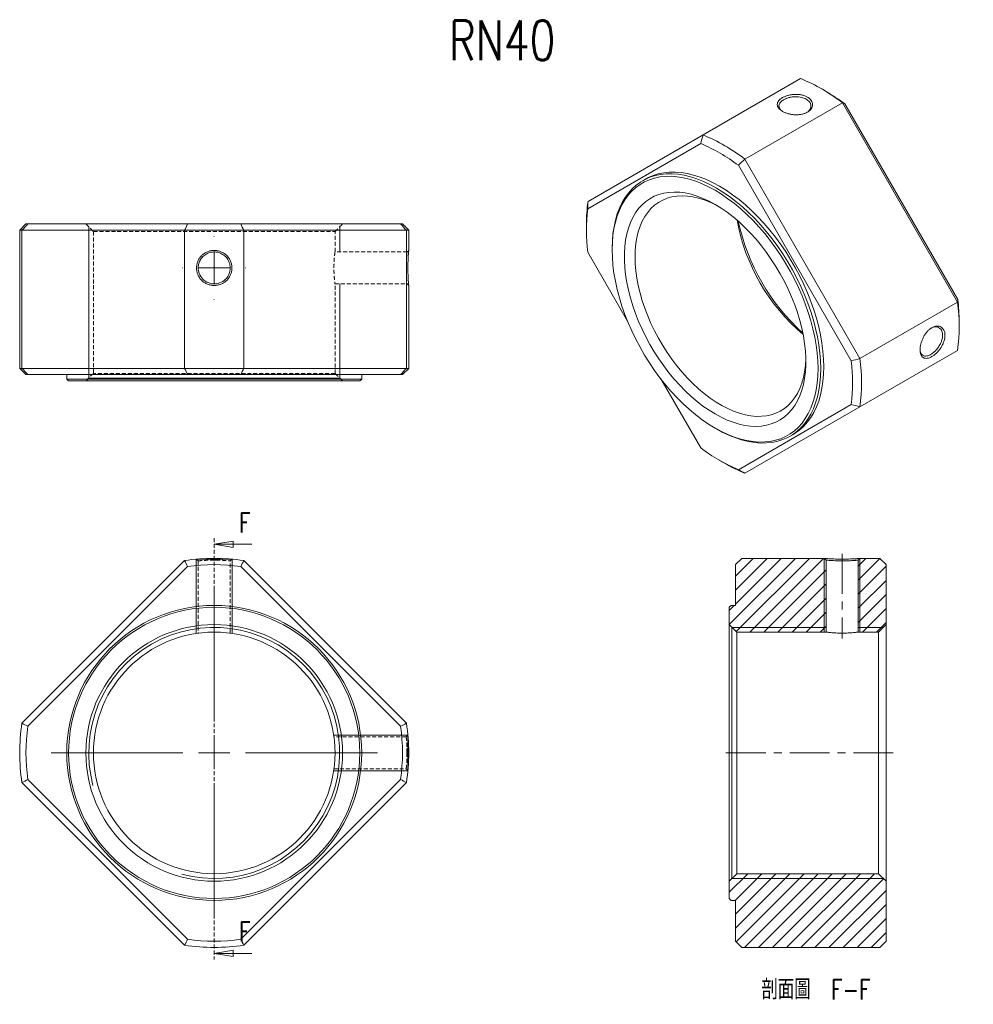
# Model space of a CAD drawing. Header units: millimetres. Extents: x -15 to 289, y -63 to 251.
import ezdxf

# ---------------------------------------------------------------- set-up
doc = ezdxf.new("R2010")
doc.units = ezdxf.units.MM
doc.linetypes.add('CENTERX2', pattern=[20.32, 12.7, -2.54, 2.54, -2.54])
doc.linetypes.add('HIDDEN', pattern=[1.905, 1.27, -0.635])
doc.layers.get('0').update_dxf_attribs({"lineweight": 18})
doc.layers.add('FORMAT', color=7, linetype='Continuous', lineweight=18)
doc.styles.add('SLDTEXTSTYLE0', font='txt.shx', dxfattribs={"width": 0.75})
doc.styles.add('SLDTEXTSTYLE1', font='txt.shx', dxfattribs={"width": 0.75, "bigfont": 'bigfont.shx'})

# ---------------------------------------------------------------- blocks, each defined once
blk = doc.blocks.new('SW_CENTERMARKSYMBOL_0')
at = {"layer": 'FORMAT', "color": 0}
for p, q in [((0, 10), (0, 52)), ((0, 0), (0, 5)), ((-10, 0), (-52, 0)), ((0, 0), (-5, 0)), ((0, 0), (0, -5)), ((0, 0), (5, 0)), ((10, 0), (52, 0)), ((0, -10), (0, -52))]:
    blk.add_line(p, q, dxfattribs=at)
blk = doc.blocks.new('_CLOSED')
at = {"color": 0, "linetype": 'ByBlock', "lineweight": -2}
for p, q in [((-1, 0.166667), (0, 0)), ((-1, 0.166667), (-1, -0.166667)), ((0, 0), (-1, -0.166667)), ((0, 0), (-1, 0))]:
    blk.add_line(p, q, dxfattribs=at)
blk = doc.blocks.new('SW_CENTERMARKSYMBOL_1')
at = {"layer": 'FORMAT', "color": 0}
for p, q in [((0, 10), (0, 10.1)), ((0, 0), (0, 5)), ((-10, 0), (-10.1, 0)), ((0, 0), (-5, 0)), ((0, 0), (0, -5)), ((0, 0), (5, 0)), ((10, 0), (10.1, 0)), ((0, -10), (0, -10.1))]:
    blk.add_line(p, q, dxfattribs=at)
blk = doc.blocks.new('SW_NOTE_0')
at = {"layer": 'FORMAT', "color": 0, "char_height": 6.35, "attachment_point": 2}
for s, insert, width, style in [('\\M+19655\\M+196CA\\M+19AA4', (12.5, 8.19), 35.2954, 'SLDTEXTSTYLE1'), ('F-F', (33.14, 8.19), 25.4, 'SLDTEXTSTYLE0')]:
    blk.add_mtext(s, dxfattribs=dict(at, insert=insert, width=width, style=style))

msp = doc.modelspace()

# ---------------------------------------------------------------- hatches: boundary and pattern name
at = {"linetype": 'Continuous', "lineweight": 0}
h = msp.add_hatch(dxfattribs=at)
h.set_pattern_fill('ANSI31', style=0, pattern_type=0)
h.paths.add_polyline_path([(211.32, 64.15), (210.72, 63.55), (210.72, 58.05), (213.12, 55.65), (241.62, 55.65), (241.62, 78.6), (241.12, 79.15), (214.72, 79.15), (212.72, 77.15), (212.72, 64.15)], flags=0)
h = msp.add_hatch(dxfattribs=at)
h.set_pattern_fill('ANSI31', style=0, pattern_type=0)
h.paths.add_polyline_path([(251.82, 78.6), (251.82, 55.65), (258.32, 55.65), (260.72, 58.05), (260.72, 77.15), (258.72, 79.15), (252.32, 79.15)], flags=0)
h = msp.add_hatch(dxfattribs=at)
h.set_pattern_fill('ANSI31', style=0, pattern_type=0)
h.paths.add_polyline_path([(210.72, -29.25), (211.32, -29.85), (212.72, -29.85), (212.72, -42.85), (214.72, -44.85), (258.72, -44.85), (260.72, -42.85), (260.72, -23.75), (258.32, -21.35), (213.12, -21.35), (210.72, -23.75)], flags=0)

# ---------------------------------------------------------------- linework, layer by layer
at = {"color": 7, "linetype": 'Continuous', "lineweight": 15}
for p, q in [((202.4, 214.08), (233.51, 232.04)), ((241.6, 227.96), (240.19, 228.78)), ((246.85, 224.34), (215.74, 206.38)), ((283.51, 160.84), (246.85, 224.34)), ((247.59, 224.01), (283.59, 161.65)), ((165.74, 192.91), (202.4, 214.08)), ((201.65, 211.34), (165.65, 190.55)), ((249.65, 142.06), (213.65, 204.41)), ((215.74, 206.38), (252.4, 142.88)), ((184.15, 200.08), (183.16, 199.51)), ((-13.41, 185.71), (-15.41, 183.71)), ((-13.41, 185.71), (-12.81, 185.71)), ((-12.81, 185.71), (38.1, 185.71)), ((38.1, 185.71), (55.07, 185.71)), ((55.07, 185.71), (105.99, 185.71)), ((105.99, 185.71), (106.59, 185.71)), ((108.59, 183.71), (106.59, 185.71)), ((165.23, 185.5), (165.23, 183.87)), ((-15.41, 183.71), (-15.41, 139.71)), ((-14.69, 183.71), (-15.41, 183.71)), ((37.16, 183.71), (-14.69, 183.71)), ((-14.69, 183.71), (-14.69, 139.71)), ((56.02, 183.71), (37.16, 183.71)), ((37.16, 139.71), (37.16, 183.71)), ((56.02, 183.71), (56.02, 139.71)), ((107.87, 183.71), (56.02, 183.71)), ((107.87, 139.71), (107.87, 183.71)), ((108.59, 183.71), (107.87, 183.71)), ((108.59, 177.31), (108.59, 183.71)), ((165.65, 176.69), (178.35, 154.7)), ((173.43, 177.99), (173.43, 177.5)), ((108.59, 139.71), (108.59, 166.11)), ((252.4, 142.88), (283.51, 160.84)), ((284.02, 152.85), (284.02, 154.48)), ((246.85, 124.27), (283.51, 145.44)), ((283.51, 145.44), (252.4, 127.48)), ((-15.41, 139.71), (-13.41, 137.71)), ((-15.41, 139.71), (-14.69, 139.71)), ((-14.69, 139.71), (37.16, 139.71)), ((37.16, 139.71), (56.02, 139.71)), ((56.02, 139.71), (107.87, 139.71)), ((106.59, 137.71), (108.59, 139.71)), ((107.87, 139.71), (108.59, 139.71)), ((-12.81, 137.71), (-13.41, 137.71)), ((38.1, 137.71), (-12.81, 137.71)), ((-0.41, 137.71), (-0.41, 136.31)), ((-0.41, 136.31), (0.19, 135.71)), ((-0.41, 136.31), (46.59, 136.31)), ((46.59, 135.71), (0.19, 135.71)), ((55.07, 137.71), (38.1, 137.71)), ((46.59, 136.31), (93.59, 136.31)), ((92.99, 135.71), (46.59, 135.71)), ((105.99, 137.71), (55.07, 137.71)), ((92.99, 135.71), (93.59, 136.31)), ((93.59, 136.31), (93.59, 137.71)), ((106.59, 137.71), (105.99, 137.71)), ((188.96, 136.33), (201.65, 114.34)), ((213.65, 107.41), (249.65, 128.2)), ((252.4, 127.48), (215.74, 106.31)), ((215.74, 106.31), (246.85, 124.27)), ((206.23, 120.68), (206.66, 120.43)), ((230.16, 118.1), (231.15, 118.67)), ((207.65, 110.39), (209.06, 109.57)), ((212.72, 77.15), (214.72, 79.15)), ((241.12, 79.15), (214.72, 79.15)), ((241.12, 79.15), (241.62, 78.6)), ((241.62, 55.65), (241.62, 78.6)), ((251.82, 78.6), (252.32, 79.15)), ((251.82, 78.6), (251.82, 55.65)), ((258.72, 79.15), (252.32, 79.15)), ((258.72, 79.15), (260.72, 77.15)), ((-14.69, 26.59), (37.16, 78.43)), ((38.1, 76.55), (-12.81, 25.64)), ((105.99, 25.64), (55.07, 76.55)), ((56.02, 78.43), (107.87, 26.59)), ((212.72, 77.15), (212.72, 64.15)), ((260.72, 58.05), (260.72, 77.15)), ((210.72, 63.55), (211.32, 64.15)), ((210.72, 63.55), (210.72, 58.05)), ((212.72, 64.15), (211.32, 64.15)), ((213.12, 55.65), (210.72, 58.05)), ((210.72, -23.75), (210.72, 58.05)), ((260.72, 58.05), (258.32, 55.65)), ((260.72, 58.05), (260.72, -23.75)), ((213.12, 55.65), (213.12, -21.35)), ((213.12, 55.65), (241.62, 55.65)), ((251.82, 55.65), (258.32, 55.65)), ((258.32, -21.35), (258.32, 55.65)), ((37.16, -44.12), (-14.69, 7.72)), ((-12.81, 8.67), (38.1, -42.24)), ((55.07, -42.24), (105.99, 8.67)), ((107.87, 7.72), (56.02, -44.12)), ((210.72, -23.75), (213.12, -21.35)), ((258.32, -21.35), (213.12, -21.35)), ((258.32, -21.35), (260.72, -23.75)), ((210.72, -23.75), (210.72, -29.25)), ((260.72, -42.85), (260.72, -23.75)), ((211.32, -29.85), (210.72, -29.25)), ((211.32, -29.85), (212.72, -29.85)), ((212.72, -29.85), (212.72, -42.85)), ((214.72, -44.85), (212.72, -42.85)), ((260.72, -42.85), (258.72, -44.85)), ((214.72, -44.85), (258.72, -44.85))]:
    msp.add_line(p, q, dxfattribs=at)
at = {"color": 7, "linetype": 'HIDDEN', "lineweight": 0}
for p, q in [((5.69, 185.71), (8.09, 183.31)), ((85.09, 183.31), (87.49, 185.71)), ((8.09, 183.31), (85.09, 183.31)), ((8.09, 183.31), (8.09, 138.11)), ((85.09, 176.81), (85.09, 183.31)), ((108.04, 176.81), (85.09, 176.81)), ((108.59, 177.31), (108.04, 176.81)), ((85.08, 166.61), (108.04, 166.61)), ((85.09, 138.11), (85.09, 166.67)), ((108.04, 166.61), (108.59, 166.11)), ((8.09, 138.11), (5.69, 135.71)), ((85.09, 138.11), (8.09, 138.11)), ((87.49, 135.71), (85.09, 138.11)), ((46.59, 85.63), (46.59, -48.73)), ((40.94, 78.9), (41.49, 78.34)), ((47.92, 78.57), (46.59, 78.6)), ((51.69, 78.34), (52.24, 78.9)), ((41.49, 78.34), (41.49, 55.32)), ((51.69, 55.31), (51.69, 78.34)), ((107.78, 22.25), (84.76, 22.25)), ((108.33, 22.81), (107.78, 22.25)), ((108.04, 17.15), (108.01, 18.49)), ((84.75, 12.05), (107.78, 12.05)), ((107.78, 12.05), (108.33, 11.5))]:
    msp.add_line(p, q, dxfattribs=at)
at = {"color": 7, "linetype": 'Continuous', "lineweight": 0}
for p, q in [((58.59, 83.63), (46.59, 83.63)), ((58.59, -46.73), (46.59, -46.73))]:
    msp.add_line(p, q, dxfattribs=at)
at = {"color": 7, "linetype": 'Continuous', "lineweight": 15}
for points in [[(173.43, 177.99), (173.49, 180.36), (173.69, 182.65), (174.02, 184.84), (174.47, 186.93), (175.06, 188.91), (175.76, 190.77), (176.59, 192.51), (177.54, 194.11), (178.6, 195.57), (179.78, 196.89), (181.06, 198.05), (182.44, 199.06), (183.91, 199.92), (185.48, 200.61), (187.13, 201.13), (188.86, 201.49), (190.65, 201.68), (192.51, 201.7), (194.43, 201.55), (196.39, 201.23), (198.4, 200.75), (200.44, 200.1), (202.5, 199.29), (204.58, 198.31), (206.66, 197.18)], [(206.24, 196.45), (204.18, 197.56), (202.13, 198.52), (200.09, 199.33), (198.08, 199.97), (196.1, 200.45), (194.16, 200.76), (192.27, 200.91), (190.43, 200.89), (188.66, 200.7), (186.95, 200.35), (185.32, 199.83), (183.78, 199.15), (182.32, 198.3), (180.96, 197.31), (179.7, 196.15), (178.54, 194.85), (177.49, 193.41), (176.55, 191.83), (175.73, 190.12), (175.03, 188.28), (174.46, 186.33), (174.01, 184.27), (173.69, 182.1), (173.49, 179.84), (173.43, 177.5), (173.49, 175.09), (173.69, 172.6), (174.01, 170.07), (174.46, 167.48), (175.03, 164.87), (175.73, 162.22), (176.55, 159.57), (177.49, 156.91), (178.54, 154.25), (179.7, 151.61), (180.96, 149), (182.32, 146.43), (183.78, 143.91), (185.32, 141.44), (186.95, 139.04), (188.66, 136.72), (190.43, 134.48), (192.27, 132.34), (194.16, 130.31), (196.1, 128.38), (198.08, 126.57), (200.09, 124.89), (202.13, 123.35), (204.18, 121.94), (206.24, 120.67), (208.3, 119.56), (210.35, 118.6), (212.39, 117.8), (214.4, 117.15), (216.38, 116.67), (218.32, 116.36), (220.21, 116.21), (222.04, 116.24), (223.82, 116.42), (225.52, 116.78), (227.15, 117.29), (228.7, 117.98), (230.16, 118.82), (231.52, 119.82), (232.78, 120.97), (233.94, 122.27), (234.99, 123.71), (235.93, 125.29), (236.74, 127), (237.44, 128.84), (238.02, 130.79), (238.47, 132.86), (238.79, 135.02), (238.98, 137.28), (239.05, 139.62), (238.98, 142.04), (238.79, 144.52), (238.47, 147.06), (238.02, 149.64), (237.44, 152.26), (236.74, 154.9), (235.93, 157.55), (234.99, 160.22), (233.94, 162.87), (232.78, 165.51), (231.52, 168.12), (230.16, 170.69), (228.7, 173.21), (227.15, 175.68), (225.52, 178.08), (223.82, 180.4), (222.04, 182.64), (220.21, 184.78), (218.32, 186.82), (216.38, 188.74), (214.4, 190.55), (212.39, 192.23), (210.35, 193.78), (208.3, 195.18), (206.24, 196.45)], [(231.15, 118.67), (231.88, 119.12), (233.26, 120.13), (234.54, 121.3), (235.71, 122.61), (236.78, 124.08), (237.72, 125.68), (238.55, 127.41), (239.26, 129.27), (239.84, 131.25), (240.3, 133.34), (240.62, 135.53), (240.82, 137.82), (240.89, 140.19), (240.82, 142.64), (240.62, 145.15), (240.3, 147.72), (239.84, 150.34), (239.26, 152.99), (238.55, 155.67), (237.72, 158.36), (236.78, 161.05), (235.71, 163.74), (234.54, 166.41), (233.26, 169.06), (231.88, 171.66), (230.4, 174.22), (228.84, 176.72), (227.19, 179.15), (225.46, 181.5), (223.66, 183.77), (221.8, 185.93), (219.89, 188), (217.92, 189.95), (215.92, 191.78), (213.88, 193.48), (211.82, 195.05), (209.74, 196.47), (207.65, 197.75), (205.57, 198.88), (203.49, 199.86), (201.43, 200.67), (199.39, 201.32), (197.38, 201.81), (195.42, 202.12), (193.5, 202.27), (191.64, 202.25), (189.85, 202.06), (188.12, 201.7), (186.47, 201.18), (184.9, 200.49), (184.15, 200.08)], [(206.24, 191.96), (208.17, 190.77), (210.09, 189.43), (212, 187.96), (213.88, 186.36), (215.73, 184.63), (217.53, 182.79), (219.28, 180.84), (220.98, 178.79), (222.61, 176.65), (224.16, 174.42), (225.64, 172.13), (227.03, 169.78), (228.32, 167.37), (229.52, 164.93), (230.62, 162.46), (231.6, 159.97), (232.47, 157.47), (233.23, 154.98), (233.86, 152.51), (234.37, 150.06), (234.76, 147.65), (235.01, 145.29), (235.14, 142.99), (235.14, 140.76), (235.01, 138.61), (234.76, 136.54), (234.37, 134.58), (233.86, 132.72), (233.23, 130.98), (232.47, 129.36), (231.6, 127.87), (230.62, 126.52), (229.52, 125.31), (228.32, 124.25), (227.03, 123.34), (225.64, 122.59), (224.16, 122), (222.61, 121.58), (220.98, 121.32), (219.28, 121.22), (217.53, 121.3), (215.73, 121.54), (213.88, 121.94), (212, 122.51), (210.09, 123.24), (208.17, 124.12), (206.24, 125.16), (204.31, 126.35), (202.38, 127.69), (200.48, 129.16), (198.6, 130.76), (196.75, 132.49), (194.95, 134.33), (193.2, 136.28), (191.5, 138.33), (189.87, 140.48), (188.32, 142.7), (186.84, 144.99), (185.45, 147.35), (184.15, 149.75), (182.96, 152.19), (181.86, 154.66), (180.88, 157.15), (180.01, 159.65), (179.25, 162.14), (178.62, 164.61), (178.11, 167.06), (177.72, 169.47), (177.46, 171.83), (177.33, 174.13), (177.33, 176.36), (177.46, 178.52), (177.72, 180.58), (178.11, 182.54), (178.62, 184.4), (179.25, 186.14), (180.01, 187.76), (180.88, 189.25), (181.86, 190.6), (182.96, 191.81), (184.15, 192.87), (185.45, 193.78), (186.84, 194.53), (188.32, 195.12), (189.87, 195.54), (191.5, 195.8), (193.2, 195.9), (194.95, 195.83), (196.75, 195.59), (198.6, 195.18), (200.48, 194.61), (202.38, 193.88), (204.31, 193), (206.24, 191.96)], [(207.1, 191.44), (206.53, 191.75), (204.65, 192.64), (202.8, 193.38), (200.97, 193.95), (199.17, 194.36), (197.41, 194.61), (195.7, 194.69), (194.05, 194.6), (192.47, 194.34), (190.96, 193.92), (189.53, 193.33), (188.19, 192.58), (186.95, 191.68), (185.8, 190.62), (184.76, 189.41), (183.83, 188.07), (183.02, 186.58), (182.32, 184.97), (181.74, 183.23), (181.29, 181.39), (180.97, 179.43), (180.78, 177.39), (180.71, 175.26)], [(206.66, 197.18), (208.75, 195.9), (210.83, 194.48), (212.89, 192.91), (214.93, 191.21), (216.93, 189.38), (218.9, 187.43), (220.81, 185.36), (222.67, 183.19), (224.47, 180.93), (226.2, 178.58), (227.85, 176.15), (229.41, 173.65), (230.89, 171.09), (232.27, 168.49), (233.55, 165.84), (234.72, 163.17), (235.79, 160.48), (236.73, 157.79), (237.56, 155.1), (238.27, 152.42), (238.85, 149.77), (239.31, 147.15), (239.63, 144.58), (239.83, 142.07), (239.9, 139.62), (239.83, 137.25), (239.63, 134.96), (239.31, 132.77), (238.85, 130.68), (238.27, 128.7), (237.56, 126.84), (236.73, 125.11), (235.79, 123.51), (234.72, 122.04), (233.55, 120.73), (232.27, 119.56), (230.89, 118.55), (229.41, 117.7), (227.85, 117.01), (226.2, 116.48), (224.47, 116.12), (222.67, 115.93), (220.81, 115.91), (218.9, 116.06), (216.93, 116.38), (214.93, 116.86), (212.89, 117.51), (210.83, 118.33), (208.75, 119.3), (206.66, 120.43), (206.66, 120.43)], [(180.71, 175.26), (180.78, 173.05), (180.97, 170.78), (181.29, 168.46), (181.74, 166.09), (182.32, 163.69), (183.02, 161.27), (183.83, 158.85), (184.76, 156.42), (185.8, 154.02), (186.95, 151.64), (188.19, 149.29), (189.53, 147), (190.96, 144.76), (192.47, 142.6), (194.05, 140.51), (195.7, 138.52), (197.41, 136.63), (199.17, 134.84), (200.97, 133.18), (202.8, 131.64), (204.65, 130.23), (206.53, 128.96), (208.41, 127.84), (210.28, 126.87), (212.15, 126.05), (213.99, 125.39), (215.81, 124.9), (217.59, 124.57), (219.32, 124.41), (221, 124.42), (222.62, 124.59), (224.16, 124.93), (225.63, 125.44), (227.02, 126.1), (228.31, 126.93), (229.51, 127.91), (230.6, 129.05), (231.59, 130.32), (232.46, 131.74), (233.22, 133.29), (233.86, 134.97), (234.37, 136.76), (234.75, 138.66), (235.01, 140.66), (235.14, 142.75), (235.15, 142.87)]]:
    msp.add_lwpolyline(points, dxfattribs=at)
for radius in [47, 46.4, 40.9, 38.5]:
    msp.add_circle((46.59, 17.15), radius, dxfattribs=at)
for centre, radius, start, end in [((211.3, 178.16), 58.28, 52.4088, 67.5965), ((210.18, 173.79), 62.62, 53.3113, 59.8831), ((180.19, 160.2), 58.28, 52.4088, 67.5965), ((179.66, 159.39), 56.42, 52.9492, 67.0561), ((217.12, 185.65), 51.89, 171.9563, 180.1615), ((221.66, 183.62), 56.43, 172.9477, 187.0523), ((274.51, 197.97), 62.24, 190.2367, 229.7579), ((279.09, 200.62), 66.95, 192.1066, 227.8881), ((225.73, 153.14), 58.29, 352.4074, 7.5926), ((221.39, 154.36), 62.63, 0.1119, 6.6904), ((193.65, 135.13), 56.43, 352.9477, 7.0523), ((194.62, 135.18), 58.29, 352.4074, 7.5926), ((235.65, 159.37), 56.42, 232.9492, 247.0561), ((235.44, 155.07), 52.59, 239.888, 247.9922), ((46.59, 17.15), 62, 81.2493, 98.7507), ((46.59, 17.15), 60, 81.8699, 98.1301), ((46.59, 17.15), 62, 171.2493, 188.7507), ((46.59, 17.15), 60, 171.8699, 188.1301), ((46.59, 17.15), 60, 351.8699, 8.1301), ((46.59, 17.15), 62, 351.2493, 8.7507), ((46.59, 17.15), 60, 261.8699, 278.1301), ((46.59, 17.15), 62, 261.2493, 278.7507)]:
    msp.add_arc(centre, radius, start, end, dxfattribs=at)
for points, knots in [([(235.66, 226.17), (235.92, 226.02), (236.39, 225.68), (236.91, 225.09), (237.24, 224.44), (237.36, 223.76), (237.25, 223.09), (236.93, 222.44), (236.42, 221.85), (235.72, 221.35), (234.86, 220.95), (233.88, 220.68), (232.82, 220.53), (231.72, 220.51), (230.62, 220.61), (229.55, 220.84), (228.57, 221.17), (227.7, 221.59), (227, 222.07), (226.48, 222.62), (226.14, 223.2), (226.03, 223.79), (226.14, 224.39), (226.46, 224.96), (226.97, 225.51), (227.67, 225.99), (228.53, 226.4), (229.51, 226.72), (230.57, 226.94), (231.67, 227.05), (232.78, 227.02), (233.84, 226.86), (234.82, 226.59), (235.4, 226.32), (235.66, 226.17)], [0, 0, 0, 0, 0.885365, 1.779958, 2.673845, 3.55669, 4.437426, 5.327477, 6.215388, 7.09329, 7.969367, 8.858331, 9.746439, 10.627033, 11.509114, 12.405372, 13.302927, 14.189894, 15.074779, 15.969767, 16.861865, 17.744212, 18.624753, 19.513963, 20.40239, 21.280232, 22.157055, 23.046825, 23.935567, 24.817015, 25.698491, 26.592046, 27.486631, 28.371051, 28.371051, 28.371051, 28.371051]), ([(235.3, 225.51), (234.85, 225.72), (234.12, 226.06), (232.84, 226.26), (231.7, 226.3), (230.55, 226.17), (229.29, 225.88), (228.02, 225.33), (227.13, 224.63), (226.68, 223.94), (226.55, 223.33), (226.69, 222.71), (227.05, 222.1), (227.54, 221.76), (227.81, 221.57)], [0, 0, 0, 0, 1.386836, 2.230637, 3.172961, 4.11786, 4.96307, 6.34921, 7.735405, 8.580331, 9.524743, 10.467775, 11.31184, 12.313599, 12.313599, 12.313599, 12.313599]), ([(235.3, 221.14), (235.3, 221.14), (235.77, 221.32), (236.25, 221.86), (236.71, 222.61), (236.84, 223.33), (236.7, 224.03), (236.28, 224.81), (235.67, 225.24), (235.3, 225.51)], [0, 0, 0, 0, 0.000701, 1.211104, 1.949155, 2.774258, 3.597899, 4.335406, 5.547459, 5.547459, 5.547459, 5.547459]), ([(46.59, 177.31), (46.96, 177.31), (47.7, 177.24), (48.76, 176.91), (49.75, 176.39), (50.61, 175.69), (51.32, 174.84), (51.84, 173.86), (52.17, 172.8), (52.28, 171.71), (52.17, 170.61), (51.84, 169.55), (51.32, 168.57), (50.61, 167.72), (49.75, 167.02), (48.76, 166.51), (47.69, 166.18), (46.58, 166.07), (45.48, 166.18), (44.41, 166.51), (43.42, 167.02), (42.57, 167.72), (41.86, 168.57), (41.34, 169.55), (41.01, 170.61), (40.9, 171.71), (41.01, 172.81), (41.34, 173.87), (41.86, 174.84), (42.57, 175.7), (43.43, 176.39), (44.42, 176.91), (45.48, 177.24), (46.22, 177.31), (46.59, 177.31)], [0, 0, 0, 0, 1.102435, 2.216361, 3.329408, 4.428705, 5.525377, 6.633648, 7.739253, 8.832395, 9.923266, 11.030182, 12.136033, 13.232528, 14.330874, 15.446873, 16.564487, 17.668917, 18.770755, 19.885172, 20.995992, 22.094669, 23.191098, 24.29832, 25.404569, 26.497636, 27.589436, 28.697356, 29.803996, 30.901555, 31.999147, 33.11178, 34.225697, 35.326956, 35.326956, 35.326956, 35.326956]), ([(46.59, 176.81), (46.22, 176.81), (45.4, 176.72), (44.14, 176.26), (42.93, 175.37), (42.04, 174.16), (41.58, 172.9), (41.43, 171.5), (41.72, 169.79), (42.74, 168.18), (44.13, 167.16), (45.4, 166.7), (46.8, 166.54), (48.51, 166.84), (50.12, 167.86), (51.14, 169.26), (51.6, 170.52), (51.75, 171.92), (51.46, 173.62), (50.44, 175.23), (49.04, 176.26), (47.78, 176.72), (46.96, 176.81), (46.59, 176.81)], [0, 0, 0, 0, 1.11429, 2.448831, 4.003354, 5.561861, 6.89778, 8.010822, 9.75926, 12.002479, 13.558064, 14.892672, 16.006026, 17.761007, 20.005281, 21.562052, 22.896679, 24.008878, 25.75718, 28.001265, 29.557203, 30.892904, 32.008096, 32.008096, 32.008096, 32.008096]), ([(108.59, 166.11), (108.59, 166.13), (108.58, 166.17), (108.55, 166.51), (108.51, 167.02), (108.46, 167.72), (108.41, 168.57), (108.37, 169.55), (108.34, 170.61), (108.33, 171.71), (108.34, 172.81), (108.37, 173.86), (108.41, 174.84), (108.46, 175.69), (108.51, 176.39), (108.55, 176.91), (108.58, 177.25), (108.59, 177.29), (108.59, 177.31)], [0, 0, 0, 0, 0.700183, 1.407664, 2.114586, 2.812776, 3.509299, 4.213188, 4.915384, 5.609665, 6.302503, 7.005532, 7.707884, 8.404295, 9.10188, 9.810678, 10.520501, 11.218021, 11.218021, 11.218021, 11.218021]), ([(271.57, 145.66), (271.57, 145.96), (271.62, 146.6), (271.83, 147.61), (272.17, 148.65), (272.62, 149.66), (273.19, 150.6), (273.85, 151.44), (274.58, 152.16), (275.35, 152.7), (276.13, 153.05), (276.9, 153.2), (277.62, 153.16), (278.26, 152.91), (278.79, 152.47), (279.19, 151.86), (279.44, 151.11), (279.52, 150.24), (279.44, 149.3), (279.19, 148.31), (278.79, 147.31), (278.26, 146.34), (277.62, 145.44), (276.9, 144.63), (276.13, 143.94), (275.35, 143.41), (274.58, 143.05), (273.85, 142.87), (273.19, 142.88), (272.62, 143.09), (272.16, 143.49), (271.83, 144.06), (271.62, 144.79), (271.57, 145.36), (271.57, 145.66)], [0, 0, 0, 0, 0.885401, 1.780031, 2.673955, 3.556836, 4.437608, 5.327696, 6.215644, 7.093581, 7.969695, 8.858695, 9.74684, 10.62747, 11.509587, 12.405882, 13.303474, 14.190477, 15.075399, 15.970424, 16.862559, 17.744942, 18.625519, 19.514765, 20.403229, 21.281107, 22.157967, 23.047773, 23.936551, 24.818036, 25.699548, 26.593139, 27.487762, 28.372218, 28.372218, 28.372218, 28.372218]), ([(271.59, 145.74), (271.62, 145.42), (271.67, 144.82), (272.02, 144.2), (272.48, 143.77), (273.08, 143.58), (273.9, 143.62), (274.95, 144.04), (276.05, 144.86), (276.94, 145.81), (277.62, 146.74), (278.17, 147.75), (278.62, 148.95), (278.83, 150.29), (278.62, 151.44), (278.17, 152.21), (277.62, 152.68), (276.94, 152.92), (276.05, 152.94), (275.38, 152.63), (274.96, 152.44)], [0, 0, 0, 0, 0.956668, 1.763829, 2.665235, 3.569105, 4.377613, 5.703564, 7.029567, 7.837805, 8.741207, 9.643291, 10.450705, 11.776549, 13.107513, 13.916683, 14.819971, 15.722816, 16.530491, 17.854597, 17.854597, 17.854597, 17.854597]), ([(241.12, 79.15), (241.12, 79.15), (241.12, 79.15), (241.19, 79.15), (241.52, 79.12), (242.04, 79.07), (242.74, 79.02), (243.59, 78.97), (244.57, 78.93), (245.63, 78.9), (246.72, 78.89), (247.82, 78.9), (248.88, 78.93), (249.86, 78.97), (250.71, 79.02), (251.41, 79.08), (251.84, 79.11), (252.09, 79.13), (252.22, 79.14), (252.31, 79.15), (252.32, 79.15), (252.32, 79.15)], [0, 0, 0, 0, 0.00391, 0.703589, 1.411255, 2.116636, 2.814307, 3.51055, 4.213647, 4.916126, 5.610235, 6.303538, 7.007078, 7.709806, 8.406766, 9.103748, 9.810282, 10.167063, 10.518462, 10.867845, 11.218635, 11.218635, 11.218635, 11.218635]), ([(251.82, 78.6), (251.82, 78.6), (251.82, 78.6), (251.78, 78.59), (251.73, 78.59), (251.64, 78.58), (251.53, 78.57), (251.37, 78.55), (251.18, 78.54), (250.94, 78.52), (250.66, 78.5), (250.1, 78.45), (249.18, 78.4), (247.91, 78.36), (246.51, 78.33), (244.81, 78.37), (243.2, 78.46), (242.17, 78.54), (241.71, 78.59), (241.62, 78.6), (241.62, 78.6), (241.62, 78.6)], [0, 0, 0, 0, 0.198724, 0.410152, 0.634293, 0.871156, 1.120746, 1.38307, 1.658132, 1.945936, 2.246484, 2.55978, 3.553573, 4.405431, 5.11517, 6.230074, 7.660477, 8.652407, 9.503429, 10.213367, 10.216917, 10.216917, 10.216917, 10.216917]), ([(251.82, 55.65), (251.82, 55.65), (251.79, 55.65), (251.66, 55.63), (251.56, 55.62), (251.3, 55.59), (251.15, 55.57), (250.78, 55.53), (250.56, 55.51), (250.09, 55.46), (249.84, 55.44), (249.28, 55.4), (248.98, 55.38), (248.37, 55.35), (248.05, 55.34), (247.39, 55.32), (247.06, 55.31), (246.39, 55.31), (246.05, 55.32), (245.4, 55.34), (245.08, 55.35), (244.46, 55.38), (244.16, 55.4), (243.61, 55.44), (243.35, 55.46), (242.88, 55.51), (242.67, 55.53), (242.3, 55.57), (242.14, 55.59), (241.88, 55.62), (241.79, 55.63), (241.65, 55.65), (241.62, 55.65), (241.62, 55.65)], [0, 0, 0, 0, 0.63937, 0.63937, 1.278739, 1.278739, 1.918109, 1.918109, 2.557479, 2.557479, 3.196848, 3.196848, 3.836218, 3.836218, 4.475588, 4.475588, 5.114958, 5.114958, 5.754327, 5.754327, 6.393697, 6.393697, 7.033067, 7.033067, 7.672436, 7.672436, 8.311806, 8.311806, 8.951176, 8.951176, 9.590545, 9.590545, 10.229915, 10.229915, 10.229915, 10.229915])]:
    msp.add_open_spline(points, degree=3, knots=knots, dxfattribs=at)
for points in [[(247.59, 224.01), (247.34, 224.12), (247.1, 224.23), (246.85, 224.34)], [(201.65, 211.34), (201.9, 212.25), (202.15, 213.17), (202.4, 214.08)], [(213.65, 204.41), (214.35, 205.07), (215.04, 205.73), (215.74, 206.38)], [(165.74, 192.91), (165.71, 192.12), (165.68, 191.34), (165.65, 190.55)], [(-14.69, 183.71), (-14.06, 184.37), (-13.44, 185.04), (-12.81, 185.71)], [(37.16, 183.71), (37.47, 184.37), (37.79, 185.04), (38.1, 185.71)], [(55.07, 185.71), (55.39, 185.04), (55.7, 184.37), (56.02, 183.71)], [(107.87, 183.71), (107.24, 184.37), (106.61, 185.04), (105.99, 185.71)], [(283.51, 160.84), (283.54, 161.11), (283.57, 161.38), (283.59, 161.65)], [(249.65, 142.06), (250.57, 142.33), (251.48, 142.61), (252.4, 142.88)], [(-14.69, 139.71), (-14.06, 139.04), (-13.44, 138.37), (-12.81, 137.71)], [(38.1, 137.71), (37.79, 138.37), (37.47, 139.04), (37.16, 139.71)], [(55.07, 137.71), (55.39, 138.37), (55.7, 139.04), (56.02, 139.71)], [(105.99, 137.71), (106.61, 138.37), (107.24, 139.04), (107.87, 139.71)], [(249.65, 128.2), (250.57, 127.96), (251.48, 127.72), (252.4, 127.48)], [(213.65, 107.41), (214.35, 107.04), (215.04, 106.68), (215.74, 106.31)], [(38.1, 76.55), (37.79, 77.18), (37.47, 77.81), (37.16, 78.43)], [(55.07, 76.55), (55.39, 77.18), (55.7, 77.81), (56.02, 78.43)], [(-14.69, 26.59), (-14.06, 26.27), (-13.44, 25.95), (-12.81, 25.64)], [(105.99, 25.64), (106.61, 25.95), (107.24, 26.27), (107.87, 26.59)], [(-12.81, 8.67), (-13.44, 8.35), (-14.06, 8.04), (-14.69, 7.72)], [(105.99, 8.67), (106.61, 8.35), (107.24, 8.04), (107.87, 7.72)], [(38.1, -42.24), (37.79, -42.87), (37.47, -43.5), (37.16, -44.12)], [(55.07, -42.24), (55.39, -42.87), (55.7, -43.5), (56.02, -44.12)]]:
    msp.add_open_spline(points, degree=3, dxfattribs=at)
at = {"color": 7, "linetype": 'HIDDEN', "lineweight": 0}
for points, knots in [([(85.09, 176.81), (85.08, 176.75), (85.07, 176.64), (84.96, 175.77), (84.84, 174.48), (84.76, 172.87), (84.74, 171.13), (84.81, 169.46), (84.92, 168.04), (85.03, 167.06), (85.09, 166.58), (85.08, 166.65), (85.08, 166.67)], [0, 0, 0, 0, 1.09169, 2.183152, 3.280538, 4.38202, 5.476991, 6.56499, 7.656432, 8.756329, 9.856576, 10.228152, 10.228152, 10.228152, 10.228152]), ([(108.04, 176.81), (108.03, 176.75), (108.02, 176.66), (107.96, 176.05), (107.91, 175.43), (107.88, 174.88), (107.87, 174.65)], [0, 0, 0, 0, 0.780607, 1.255284, 1.785172, 2.159142, 2.159142, 2.159142, 2.159142]), ([(107.87, 168.76), (107.88, 168.53), (107.91, 167.98), (107.96, 167.36), (108.02, 166.75), (108.03, 166.66), (108.04, 166.61)], [0, 0, 0, 0, 0.375626, 0.90554, 1.380037, 2.159848, 2.159848, 2.159848, 2.159848]), ([(41.49, 78.34), (41.55, 78.35), (41.64, 78.36), (42.24, 78.42), (42.95, 78.47), (43.85, 78.53), (45.06, 78.58), (46.59, 78.61), (48.11, 78.58), (49.32, 78.53), (50.23, 78.47), (50.94, 78.42), (51.54, 78.36), (51.63, 78.35), (51.69, 78.34)], [0, 0, 0, 0, 1.114104, 1.793742, 2.553402, 3.311954, 3.990899, 5.105785, 6.224977, 6.905398, 7.664962, 8.424154, 9.103318, 10.2165, 10.2165, 10.2165, 10.2165]), ([(107.78, 22.25), (107.78, 22.25), (107.77, 22.35), (107.8, 22.06), (107.85, 21.52), (107.91, 20.79), (107.96, 19.89), (108.02, 18.68), (108.03, 17.74), (108.04, 17.15)], [0, 0, 0, 0, 0.000888, 1.115503, 1.795147, 2.554953, 3.313414, 3.992556, 5.108691, 5.108691, 5.108691, 5.108691]), ([(108.04, 17.15), (108.03, 16.57), (108.02, 15.63), (107.96, 14.42), (107.91, 13.52), (107.85, 12.79), (107.8, 12.25), (107.77, 11.95), (107.78, 12.05), (107.78, 12.05)], [0, 0, 0, 0, 1.115675, 1.794493, 2.552569, 3.312717, 3.992667, 5.107783, 5.108698, 5.108698, 5.108698, 5.108698])]:
    msp.add_open_spline(points, degree=3, knots=knots, dxfattribs=at)
at = {"layer": 'FORMAT'}
for p, q in [((6.59, 184.81), (6.59, 136.61)), ((86.59, 176.81), (86.59, 184.81)), ((86.59, 136.61), (86.59, 166.67)), ((86.5, 136.61), (6.59, 136.61)), ((86.59, 136.61), (86.5, 136.61)), ((40.89, 78.89), (40.89, 55.23)), ((40.89, 78.89), (52.29, 78.89)), ((52.29, 55.23), (52.29, 78.89)), ((241.02, 55.65), (241.02, 79.15)), ((252.42, 79.15), (252.34, 79.15)), ((252.42, 79.15), (252.42, 55.65)), ((211.62, 57.15), (241.62, 57.15)), ((251.82, 57.15), (259.82, 57.15)), ((108.33, 22.85), (84.67, 22.85)), ((84.67, 11.45), (108.33, 11.45)), ((259.82, -22.85), (211.62, -22.85))]:
    msp.add_line(p, q, dxfattribs=at)
at = {"layer": 'FORMAT', "color": 7, "linetype": 'CENTERX2', "lineweight": 0}
for p, q in [((246.72, 80.6), (246.72, 53.65)), ((263.04, 17.15), (207.18, 17.15))]:
    msp.add_line(p, q, dxfattribs=at)
at = {"layer": 'FORMAT'}
for points in [[(211.62, 57.15), (211.62, 57.08), (211.62, 56.85), (211.62, 56.47), (211.62, 55.95), (211.62, 55.27), (211.62, 54.45), (211.62, 53.49), (211.62, 52.39), (211.62, 51.16), (211.62, 49.8), (211.62, 48.32), (211.62, 46.71), (211.62, 45), (211.62, 43.18), (211.62, 41.26), (211.62, 39.25), (211.62, 37.15), (211.62, 34.98), (211.62, 32.74), (211.62, 30.45), (211.62, 28.1), (211.62, 25.71), (211.62, 23.29), (211.62, 20.84), (211.62, 18.39), (211.62, 15.92), (211.62, 13.46), (211.62, 11.02), (211.62, 8.6), (211.62, 6.21), (211.62, 3.86), (211.62, 1.56), (211.62, -0.68), (211.62, -2.85), (211.62, -4.94), (211.62, -6.95), (211.62, -8.87), (211.62, -10.69), (211.62, -12.41), (211.62, -14.01), (211.62, -15.49), (211.62, -16.86), (211.62, -18.09), (211.62, -19.19), (211.62, -20.15), (211.62, -20.96), (211.62, -21.64), (211.62, -22.17), (211.62, -22.54), (211.62, -22.77), (211.62, -22.85)], [(108.33, 22.85), (108.33, 22.76), (108.33, 22.47), (108.33, 22), (108.33, 21.37), (108.33, 20.59), (108.33, 19.69), (108.33, 18.71), (108.33, 17.68), (108.33, 16.63), (108.33, 15.59), (108.33, 14.61), (108.33, 13.72), (108.33, 12.94), (108.33, 12.31), (108.33, 11.84), (108.33, 11.55), (108.33, 11.45)]]:
    msp.add_lwpolyline(points, dxfattribs=at)
msp.add_arc((46.59, 17.15), 40, 255, 195, dxfattribs=at)

# ---------------------------------------------------------------- block references
at = {"color": 7, "linetype": 'Continuous', "lineweight": 0, "xscale": 6, "yscale": 6, "rotation": 180}
for p in [(46.59, 83.63), (46.59, -46.73)]:
    msp.add_blockref('_CLOSED', p, dxfattribs=at)
at = {"layer": 'FORMAT', "color": 7}
for name, p in [('SW_CENTERMARKSYMBOL_1', (46.59, 171.71)), ('SW_CENTERMARKSYMBOL_0', (46.59, 17.15))]:
    msp.add_blockref(name, p, dxfattribs=at)
at = {"layer": 'FORMAT'}
msp.add_blockref('SW_NOTE_0', (216.34, -63.25), dxfattribs=at)

# ---------------------------------------------------------------- texts
at = {"color": 7, "linetype": 'Continuous', "char_height": 6.35, "width": 6.35, "attachment_point": 1, "style": 'SLDTEXTSTYLE0'}
for insert in [(54.49, 93.7), (54.49, -36.65)]:
    msp.add_mtext('F', dxfattribs=dict(at, insert=insert))
at = {"layer": 'FORMAT', "color": 7, "insert": (121.39, 250.6), "char_height": 12.7, "width": 66.675, "attachment_point": 1, "style": 'SLDTEXTSTYLE0'}
msp.add_mtext('RN40', dxfattribs=at)

doc.saveas('drawing.dxf')
